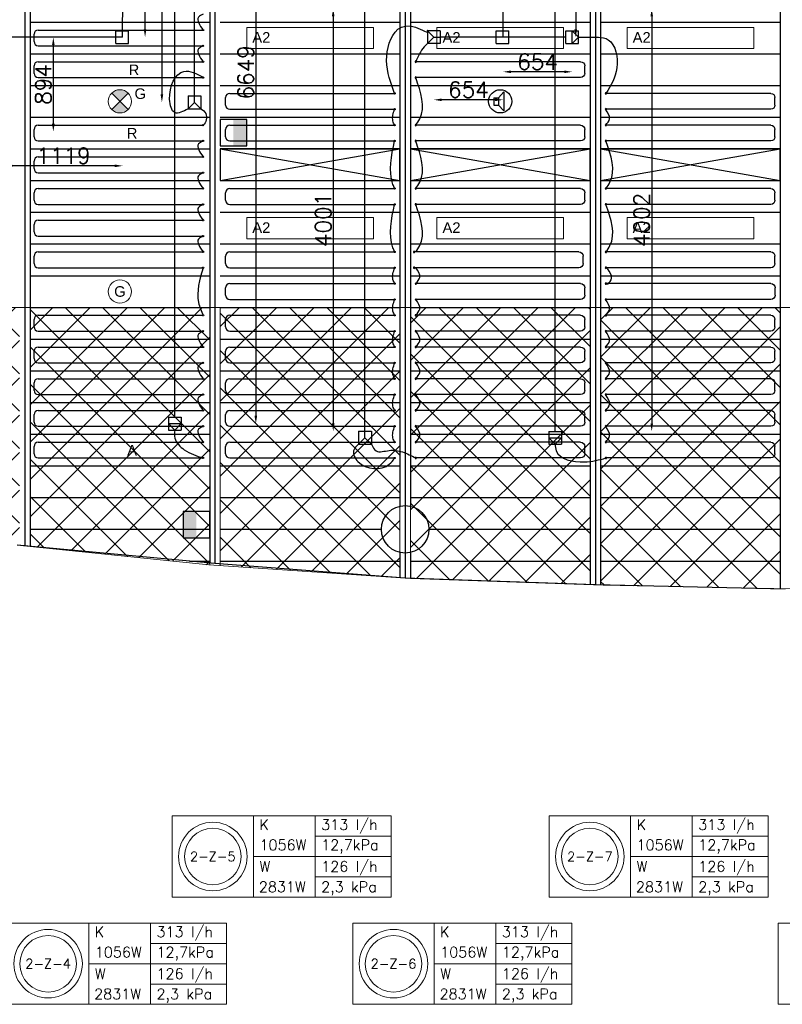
# Model space of a CAD drawing. Extents: x 7383 to 741080, y -570072 to -203000.
# Tile 7 of 43: x 466789 to 474007, y -323948 to -314630. Entities that reach past the tile are written whole.
import ezdxf
from ezdxf.enums import TextEntityAlignment as Align

# ---------------------------------------------------------------- set-up
doc = ezdxf.new("R2010")
doc.units = 0
doc.header["$LTSCALE"] = 25
doc.layers.get('0').update_dxf_attribs({"linetype": 'CONTINUOUS'})
doc.layers.get('DEFPOINTS').update_dxf_attribs({"linetype": 'CONTINUOUS'})
for name, color, linetype in [('000Vermogens2', 7, 'CONTINUOUS'), ('0010CL', 2, 'CONTINUOUS'), ('BL$4----', 7, 'CONTINUOUS'), ('KP-bandraster', 5, 'CONTINUOUS'), ('KP-koppelingen', 6, 'CONTINUOUS'), ('KP-leidingen(aanvoer)', 5, 'CONTINUOUS'), ('KP-leidingen(retour)', 1, 'CONTINUOUS'), ('KP-Lucht aanvoer', 6, 'CONTINUOUS'), ('KP-maatvoering', 7, 'CONTINUOUS'), ('KP-Melders', 3, 'CONTINUOUS'), ('KP-onderlegger oeding', 8, 'CONTINUOUS'), ('KP-Oppervlak', 3, 'CONTINUOUS'), ('KP-panelen', 1, 'CONTINUOUS'), ('KP-registers', 4, 'CONTINUOUS'), ('KP-slangen', 7, 'CONTINUOUS'), ('KP-tekst', 7, 'CONTINUOUS'), ('Thermostaat', 160, 'CONTINUOUS')]:
    doc.layers.add(name, color=color, linetype=linetype)
doc.layers.add('KP-Aluminium', color=8, linetype='CONTINUOUS', lineweight=18)
doc.layers.add('KP-Verlichting', color=2, linetype='CONTINUOUS', lineweight=18)
doc.styles.add('arial', font='ARIAL.TTF')
doc.styles.add('BURO-018', font='ISO96.shx', dxfattribs={"height": 90})
doc.styles.add('VERWOL-1', font='ROMANS.SHX')
doc.dimstyles.new('MARTIN', dxfattribs={"dimscale": 0, "dimtxt": 50, "dimasz": 75, "dimexe": 4, "dimexo": 4, "dimgap": 20, "dimtad": 1, "dimdec": 0, "dimrnd": 0.01, "dimzin": 1, "dimdsep": 46, "dimtxsty": 'VERWOL-1', "dimcen": -25, "dimdle": 1, "dimclrd": 7, "dimclre": 2, "dimclrt": 7, "dimadec": 0, "dimazin": 0, "dimtfac": 1, "dimtdec": 0, "dimtix": 1, "dimtofl": 0, "dimtmove": 0, "dimatfit": 3, "dimldrblk": 'OBLIQUE', "dimfxl": 0, "dimtvp": 33.333333, "dimtolj": 1, "dimtzin": 1, "dimarcsym": 0})

# ---------------------------------------------------------------- blocks, each defined once
blk = doc.blocks.new('SW30485012')
at = {"color": 0, "linetype": 'Continuous'}
for p, q in [((-2.5, 2.5), (-2.5, -2.5)), ((2.5, 2.5), (-2.5, 2.5)), ((2.5, -2.5), (2.5, 2.5)), ((-2.5, -2.5), (2.5, -2.5))]:
    blk.add_line(p, q, dxfattribs=at)
blk.add_solid([(-2.5, 0), (2.5, 0), (-2.5, -2.5), (2.5, -2.5)], dxfattribs=at)
at = {"color": 0, "linetype": 'Continuous', "style": 'BURO-018', "flags": 1}
blk.add_attdef('W_ID', (0, 0), '', height=1.8, dxfattribs=at)
blk = doc.blocks.new('Leidingwerkzuid')
at = {"layer": 'Thermostaat', "xscale": 50, "yscale": 50, "zscale": 50}
for p, rotation in [((12775, -3146.9), 90), ((12425, -6856.5), 270)]:
    blk.add_blockref('SW30485012', p, dxfattribs=dict(at, rotation=rotation))
blk = doc.blocks.new('A$C24911335')
at = {"layer": 'BL$4----'}
blk.add_blockref('Leidingwerkzuid', (0, 0), dxfattribs=at)
blk = doc.blocks.new('Register A')
at = {"layer": 'KP-registers', "linetype": 'Continuous'}
for p, q in [((90, 225), (1644, 225)), ((50, 115), (50, 185)), ((90, 75), (1644, 75))]:
    blk.add_line(p, q, dxfattribs=at)
for centre in [(1650, 225), (1650, 75)]:
    blk.add_circle(centre, 6, dxfattribs=at)
for centre, start, end in [((90, 185), 90, 180), ((90, 115), 180, 270)]:
    blk.add_arc(centre, 40, start, end, dxfattribs=at)
blk = doc.blocks.new('*D1949')
at = {"layer": 'DEFPOINTS', "color": 0, "linetype": 'Continuous', "transparency": 16777216}
for p in [(466644.4, -314795.7), (467107.6, -314795.7), (466644.4, -315690.1)]:
    blk.add_point(p, dxfattribs=at)
at = {"layer": 'KP-maatvoering', "color": 7, "linetype": 'Continuous', "lineweight": -2, "transparency": 16777216}
blk.add_line((467107.6, -315615.1), (467107.6, -314870.7), dxfattribs=at)
at = {"layer": 'KP-maatvoering', "color": 7, "linetype": 'Continuous', "transparency": 16777216}
for points in [[(467095.1, -314870.7), (467120.1, -314870.7), (467107.6, -314795.7)], [(467095.1, -315615.1), (467120.1, -315615.1), (467107.6, -315690.1)]]:
    blk.add_solid(points, dxfattribs=at)
at = {"layer": 'KP-maatvoering', "color": 7, "linetype": 'Continuous', "transparency": 16777216, "insert": (467012.6, -315242.9), "char_height": 150, "attachment_point": 5, "rotation": 90, "style": 'VERWOL-1'}
blk.add_mtext('\\A1;894', dxfattribs=at)
blk = doc.blocks.new('_OBLIQUE')
at = {"color": 0, "linetype": 'ByBlock'}
blk.add_line((-0.5, -0.5), (0.5, 0.5), dxfattribs=at)
blk = doc.blocks.new('*D1950')
at = {"layer": 'DEFPOINTS', "color": 0, "linetype": 'Continuous', "transparency": 16777216}
for p in [(466644.4, -314795.7), (467763.8, -314795.8), (466644.4, -316012.8)]:
    blk.add_point(p, dxfattribs=at)
at = {"layer": 'KP-maatvoering', "color": 7, "linetype": 'Continuous', "lineweight": -2, "transparency": 16777216}
blk.add_line((467688.8, -316012.8), (466719.4, -316012.8), dxfattribs=at)
at = {"layer": 'KP-maatvoering', "color": 7, "linetype": 'Continuous', "transparency": 16777216}
for points in [[(466719.4, -316000.3), (466719.4, -316025.3), (466644.4, -316012.8)], [(467688.8, -316000.3), (467688.8, -316025.3), (467763.8, -316012.8)]]:
    blk.add_solid(points, dxfattribs=at)
at = {"layer": 'KP-maatvoering', "color": 7, "linetype": 'Continuous', "transparency": 16777216, "insert": (467204.1, -315917.8), "char_height": 150, "attachment_point": 5, "style": 'VERWOL-1'}
blk.add_mtext('\\A1;1119', dxfattribs=at)
blk = doc.blocks.new('*D1951')
at = {"layer": 'DEFPOINTS', "color": 0, "linetype": 'Continuous', "transparency": 16777216}
for p in [(467764, -313224.4), (467976.1, -313224.4), (467763.8, -314795.8)]:
    blk.add_point(p, dxfattribs=at)
at = {"layer": 'KP-maatvoering', "color": 7, "linetype": 'Continuous', "lineweight": -2, "transparency": 16777216}
blk.add_line((467976.1, -314720.8), (467976.1, -313299.4), dxfattribs=at)
at = {"layer": 'KP-maatvoering', "color": 7, "linetype": 'Continuous', "transparency": 16777216}
for points in [[(467963.6, -313299.4), (467988.6, -313299.4), (467976.1, -313224.4)], [(467963.6, -314720.8), (467988.6, -314720.8), (467976.1, -314795.8)]]:
    blk.add_solid(points, dxfattribs=at)
at = {"layer": 'KP-maatvoering', "color": 7, "linetype": 'Continuous', "transparency": 16777216, "insert": (467881.1, -314010.1), "char_height": 150, "attachment_point": 5, "rotation": 90, "style": 'VERWOL-1'}
blk.add_mtext('\\A1;1571', dxfattribs=at)
blk = doc.blocks.new('*D1956')
at = {"layer": 'DEFPOINTS', "color": 0, "linetype": 'Continuous', "transparency": 16777216}
for p in [(468257.2, -311803.9), (468196.4, -318452.6), (469024.2, -318452.6)]:
    blk.add_point(p, dxfattribs=at)
at = {"layer": 'KP-maatvoering', "color": 7, "linetype": 'Continuous', "lineweight": -2, "transparency": 16777216}
blk.add_line((469024.2, -311878.9), (469024.2, -318377.6), dxfattribs=at)
at = {"layer": 'KP-maatvoering', "color": 7, "linetype": 'Continuous', "transparency": 16777216}
for points in [[(469011.7, -311878.9), (469036.7, -311878.9), (469024.2, -311803.9)], [(469011.7, -318377.6), (469036.7, -318377.6), (469024.2, -318452.6)]]:
    blk.add_solid(points, dxfattribs=at)
at = {"layer": 'KP-maatvoering', "color": 7, "linetype": 'Continuous', "transparency": 16777216, "insert": (468929.2, -315128.3), "char_height": 150, "attachment_point": 5, "rotation": 90, "style": 'VERWOL-1'}
blk.add_mtext('\\A1;6649', dxfattribs=at)
blk = doc.blocks.new('*D1960')
at = {"layer": 'DEFPOINTS', "color": 0, "linetype": 'Continuous', "transparency": 16777216}
for p in [(468135.1, -310292.2), (468135.1, -315412.6), (468444.4, -315412.6)]:
    blk.add_point(p, dxfattribs=at)
at = {"layer": 'KP-maatvoering', "color": 7, "linetype": 'Continuous', "lineweight": -2, "transparency": 16777216}
blk.add_line((468135.1, -310367.2), (468135.1, -315337.6), dxfattribs=at)
at = {"layer": 'KP-maatvoering', "color": 7, "linetype": 'Continuous', "transparency": 16777216}
for points in [[(468122.6, -310367.2), (468147.6, -310367.2), (468135.1, -310292.2)], [(468122.6, -315337.6), (468147.6, -315337.6), (468135.1, -315412.6)]]:
    blk.add_solid(points, dxfattribs=at)
at = {"layer": 'KP-maatvoering', "color": 7, "linetype": 'Continuous', "transparency": 16777216, "insert": (468040.1, -312852.4), "char_height": 150, "attachment_point": 5, "rotation": 90, "style": 'VERWOL-1'}
blk.add_mtext('\\A1;5120', dxfattribs=at)
blk = doc.blocks.new('*D1964')
at = {"layer": 'DEFPOINTS', "color": 0, "linetype": 'Continuous', "transparency": 16777216}
for p in [(471857.2, -314524.1), (471857.2, -318526.4), (472771.3, -318526.4)]:
    blk.add_point(p, dxfattribs=at)
at = {"layer": 'KP-maatvoering', "color": 7, "linetype": 'Continuous', "lineweight": -2, "transparency": 16777216}
blk.add_line((472771.3, -314599.1), (472771.3, -318451.4), dxfattribs=at)
at = {"layer": 'KP-maatvoering', "color": 7, "linetype": 'Continuous', "transparency": 16777216}
for points in [[(472758.8, -314599.1), (472783.8, -314599.1), (472771.3, -314524.1)], [(472758.8, -318451.4), (472783.8, -318451.4), (472771.3, -318526.4)]]:
    blk.add_solid(points, dxfattribs=at)
at = {"layer": 'KP-maatvoering', "color": 7, "linetype": 'Continuous', "transparency": 16777216, "insert": (472676.3, -316525.2), "char_height": 150, "attachment_point": 5, "rotation": 90, "style": 'VERWOL-1'}
blk.add_mtext('\\A1;4002', dxfattribs=at)
blk = doc.blocks.new('*D1965')
at = {"layer": 'DEFPOINTS', "color": 0, "linetype": 'Continuous', "transparency": 16777216}
for p in [(470057.2, -314523.9), (469756.6, -318524.9), (470057.2, -318524.9)]:
    blk.add_point(p, dxfattribs=at)
at = {"layer": 'KP-maatvoering', "color": 7, "linetype": 'Continuous', "lineweight": -2, "transparency": 16777216}
blk.add_line((469756.6, -314598.9), (469756.6, -318449.9), dxfattribs=at)
at = {"layer": 'KP-maatvoering', "color": 7, "linetype": 'Continuous', "transparency": 16777216}
for points in [[(469744.1, -314598.9), (469769.1, -314598.9), (469756.6, -314523.9)], [(469744.1, -318449.9), (469769.1, -318449.9), (469756.6, -318524.9)]]:
    blk.add_solid(points, dxfattribs=at)
at = {"layer": 'KP-maatvoering', "color": 7, "linetype": 'Continuous', "transparency": 16777216, "insert": (469661.6, -316524.4), "char_height": 150, "attachment_point": 5, "rotation": 90, "style": 'VERWOL-1'}
blk.add_mtext('\\A1;4001', dxfattribs=at)
blk = doc.blocks.new('*D1966')
at = {"layer": 'DEFPOINTS', "color": 0, "linetype": 'Continuous', "transparency": 16777216}
for p in [(471364, -313224.4), (471363.8, -314795.8), (472051.9, -314795.8)]:
    blk.add_point(p, dxfattribs=at)
at = {"layer": 'KP-maatvoering', "color": 7, "linetype": 'Continuous', "lineweight": -2, "transparency": 16777216}
blk.add_line((472051.9, -313299.4), (472051.9, -314720.8), dxfattribs=at)
at = {"layer": 'KP-maatvoering', "color": 7, "linetype": 'Continuous', "transparency": 16777216}
for points in [[(472039.4, -313299.4), (472064.4, -313299.4), (472051.9, -313224.4)], [(472039.4, -314720.8), (472064.4, -314720.8), (472051.9, -314795.8)]]:
    blk.add_solid(points, dxfattribs=at)
at = {"layer": 'KP-maatvoering', "color": 7, "linetype": 'Continuous', "transparency": 16777216, "insert": (471956.9, -314010.1), "char_height": 150, "attachment_point": 5, "rotation": 90, "style": 'VERWOL-1'}
blk.add_mtext('\\A1;1571', dxfattribs=at)
blk = doc.blocks.new('*D1967')
at = {"layer": 'DEFPOINTS', "color": 0, "linetype": 'Continuous', "transparency": 16777216}
for p in [(471363.8, -314795.8), (472018.2, -314795.9), (471363.8, -315123.1)]:
    blk.add_point(p, dxfattribs=at)
at = {"layer": 'KP-maatvoering', "color": 7, "linetype": 'Continuous', "lineweight": -2, "transparency": 16777216}
blk.add_line((471943.2, -315123.1), (471438.8, -315123.1), dxfattribs=at)
at = {"layer": 'KP-maatvoering', "color": 7, "linetype": 'Continuous', "transparency": 16777216}
for points in [[(471438.8, -315110.6), (471438.8, -315135.6), (471363.8, -315123.1)], [(471943.2, -315110.6), (471943.2, -315135.6), (472018.2, -315123.1)]]:
    blk.add_solid(points, dxfattribs=at)
at = {"layer": 'KP-maatvoering', "color": 7, "linetype": 'Continuous', "transparency": 16777216, "insert": (471691, -315028.1), "char_height": 150, "attachment_point": 5, "style": 'VERWOL-1'}
blk.add_mtext('\\A1;654', dxfattribs=at)
blk = doc.blocks.new('*D1968')
at = {"layer": 'DEFPOINTS', "color": 0, "linetype": 'Continuous', "transparency": 16777216}
for p in [(470709.3, -314795.6), (471363.8, -314795.8), (470709.3, -315388.1)]:
    blk.add_point(p, dxfattribs=at)
at = {"layer": 'KP-maatvoering', "color": 7, "linetype": 'Continuous', "lineweight": -2, "transparency": 16777216}
blk.add_line((471288.8, -315388.1), (470784.3, -315388.1), dxfattribs=at)
at = {"layer": 'KP-maatvoering', "color": 7, "linetype": 'Continuous', "transparency": 16777216}
for points in [[(470784.3, -315375.6), (470784.3, -315400.6), (470709.3, -315388.1)], [(471288.8, -315375.6), (471288.8, -315400.6), (471363.8, -315388.1)]]:
    blk.add_solid(points, dxfattribs=at)
at = {"layer": 'KP-maatvoering', "color": 7, "linetype": 'Continuous', "transparency": 16777216, "insert": (471036.5, -315293.1), "char_height": 150, "attachment_point": 5, "style": 'VERWOL-1'}
blk.add_mtext('\\A1;654', dxfattribs=at)

msp = doc.modelspace()

# ---------------------------------------------------------------- hatches: boundary and pattern name
at = {"layer": 'KP-Aluminium', "linetype": 'Continuous'}
h = msp.add_hatch(dxfattribs=at)
h.set_pattern_fill('ANSI37', color=256, scale=2000)
h.set_pattern_definition([(45, (252907.47, -39046.92), (-176.7767, 176.7767), []), (135, (252907.47, -39046.92), (-176.7767, -176.7767), [])])
h.paths.add_polyline_path([(470387.8, -317352.6), (468687.8, -317352.6), (468687.8, -319797.4), (470387.8, -319910.9)])
h.paths.add_polyline_path([(472187.8, -317352.6), (470487.8, -317352.6), (470487.8, -319917.5), (472187.8, -319977.4)])
h.paths.add_polyline_path([(473987.8, -317352.6), (472287.8, -317352.6), (472287.8, -319980.9), (472311.7, -319981.7), (473987.8, -320014.7)])
h.paths.add_polyline_path([(475787.8, -317352.6), (474087.8, -317352.6), (474087.8, -320016.7), (475787.8, -319968.4)])
h.paths.add_polyline_path([(475887.9, -319965.5), (477587.9, -319917.2), (477587.9, -317352.6), (475887.9, -317352.6)])
h.paths.add_polyline_path([(477687.9, -319911.5), (479387.9, -319765.5), (479387.9, -317352.6), (477687.9, -317352.6)])
h.paths.add_polyline_path([(481187.9, -317352.6), (479487.9, -317352.6), (479487.9, -319756.9), (481187.9, -319610.9)])
h.paths.add_polyline_path([(482987.9, -317352.6), (481287.9, -317352.6), (481287.9, -319602.3), (482987.9, -319359.3)])
h.paths.add_polyline_path([(484788, -317352.6), (483088, -317352.6), (483088, -319345), (484787.6, -319102.1), (484788, -319102)])
h.paths.add_polyline_path([(486558.2, -318760.2), (486588, -318754), (486588, -317352.6), (484888, -317352.6), (484888, -319082.7)])
h.paths.add_polyline_path([(486688, -317352.6), (486688, -318733.1), (488388, -318377.6), (488388, -317352.6)])
h.paths.add_polyline_path([(490188, -317920.8), (490188, -317352.6), (488488, -317352.6), (488488, -318354.4)])
h.paths.add_polyline_path([(491988.1, -317424), (491988.1, -317352.6), (490288.1, -317352.6), (490288.1, -317894.2)])
h.paths.add_polyline_path([(468587.7, -317352.6), (466887.7, -317352.6), (466887.7, -319613.8), (468578.2, -319790), (468587.7, -319790.7)])
h.paths.add_polyline_path([(466787.7, -317352.6), (465087.7, -317352.6), (465087.7, -319371.1), (466766.6, -319601.1), (466787.7, -319603.3)])
h.paths.add_polyline_path([(464987.7, -317352.6), (463287.7, -317352.6), (463287.7, -319102.1), (464987.6, -319357.4), (464987.7, -319357.4)])
h.paths.add_polyline_path([(461487.7, -317352.6), (461487.7, -318759.4), (463187.7, -319083), (463187.7, -317352.6)])
h.paths.add_polyline_path([(461387.6, -317352.6), (459687.6, -317352.6), (459687.6, -318386), (460081.9, -318485.2), (461362, -318735.5), (461387.6, -318740.3)])
h.paths.add_polyline_path([(459587.6, -317352.6), (457887.6, -317352.6), (457887.6, -317932.4), (457915.8, -317940.4), (459587.6, -318360.9)])
h.paths.add_polyline_path([(455829.1, -317352.6), (457787.6, -317904.3), (457787.6, -317352.6)])
at = {"layer": 'KP-Verlichting', "linetype": 'Continuous'}
h = msp.add_hatch(color=256, dxfattribs=at)
h.paths.add_polyline_path([(467659.9, -315324.9), (467737.6, -315402.6), (467815.4, -315324.9, 0.414214)])
h.paths.add_polyline_path([(467659.9, -315480.4, 0.414214), (467815.4, -315480.4), (467737.6, -315402.6)])

# ---------------------------------------------------------------- linework, layer by layer
at = {"layer": '000Vermogens2', "linetype": 'Continuous', "lineweight": 0}
for p, q in [((468232.9, -322165.3), (468232.9, -322933.1)), ((468232.9, -322165.3), (470305.8, -322165.3)), ((469000.8, -322165.3), (469000.8, -322933.1)), ((469586, -322549.2), (469586, -322165.3)), ((470305.8, -322165.3), (470305.8, -322933.1)), ((471801.9, -322165.3), (471801.9, -322933.1)), ((471801.9, -322165.3), (473874.8, -322165.3)), ((472569.8, -322165.3), (472569.8, -322933.1)), ((473155, -322549.2), (473155, -322165.3)), ((473874.8, -322165.3), (473874.8, -322933.1)), ((469586, -322357.3), (470305.8, -322357.3)), ((473155, -322357.3), (473874.8, -322357.3)), ((469000.8, -322549.2), (470305.8, -322549.2)), ((469586, -322549.2), (469586, -322933.1)), ((472569.8, -322549.2), (473874.8, -322549.2)), ((473155, -322549.2), (473155, -322933.1)), ((469586, -322741.2), (470305.8, -322741.2)), ((473155, -322741.2), (473874.8, -322741.2)), ((468232.9, -322933.1), (470305.8, -322933.1)), ((471801.9, -322933.1), (473874.8, -322933.1)), ((466674.2, -323179.8), (468747.1, -323179.8)), ((467442.1, -323179.8), (467442.1, -323947.7)), ((468027.3, -323563.7), (468027.3, -323179.8)), ((468747.1, -323179.8), (468747.1, -323947.7)), ((469943.4, -323179.8), (469943.4, -323947.7)), ((469943.4, -323179.8), (472016.3, -323179.8)), ((470711.3, -323179.8), (470711.3, -323947.7)), ((471296.5, -323563.7), (471296.5, -323179.8)), ((472016.3, -323179.8), (472016.3, -323947.7)), ((473967.1, -323179.8), (473967.1, -323947.7)), ((473967.1, -323179.8), (476040, -323179.8)), ((468027.3, -323371.8), (468747.1, -323371.8)), ((471296.5, -323371.8), (472016.3, -323371.8)), ((467442.1, -323563.7), (468747.1, -323563.7)), ((468027.3, -323563.7), (468027.3, -323947.7)), ((470711.3, -323563.7), (472016.3, -323563.7)), ((471296.5, -323563.7), (471296.5, -323947.7)), ((468027.3, -323755.7), (468747.1, -323755.7)), ((471296.5, -323755.7), (472016.3, -323755.7)), ((466674.2, -323947.7), (468747.1, -323947.7)), ((469943.4, -323947.7), (472016.3, -323947.7)), ((473967.1, -323947.7), (476040, -323947.7))]:
    msp.add_line(p, q, dxfattribs=at)
for centre, radius in [((468616.8, -322549.2), 324.2), ((468616.8, -322549.2), 267.6), ((472185.8, -322549.2), 324.2), ((472185.8, -322549.2), 267.6), ((467058.1, -323563.7), 324.2), ((467058.1, -323563.7), 267.6), ((470327.3, -323563.7), 324.2), ((470327.3, -323563.7), 267.6)]:
    msp.add_circle(centre, radius, dxfattribs=at)
at = {"layer": '0010CL', "linetype": 'Continuous'}
for p, q in [((466837.6, -307302.6), (466837.6, -319609.2)), ((468637.6, -307302.6), (468637.6, -319775)), ((470437.6, -307302.7), (470437.6, -319915.8)), ((472237.6, -307302.7), (472237.6, -319979.1))]:
    msp.add_line(p, q, dxfattribs=at)
at = {"layer": 'KP-Aluminium', "linetype": 'Continuous'}
for p, q in [((456037.6, -317352.6), (492246.3, -317352.6)), ((466887.7, -317352.6), (466887.7, -319613.8)), ((468587.7, -317352.6), (468587.7, -319790.7)), ((468687.8, -317352.6), (468687.8, -319797.4)), ((470387.8, -317352.6), (470387.8, -319910.9)), ((470487.8, -317352.6), (470487.8, -319917.5)), ((472187.8, -317352.6), (472187.8, -319977.4)), ((472287.8, -317352.6), (472287.8, -319980.9)), ((473987.8, -317352.6), (473987.8, -320014.7)), ((468578.2, -319790), (466766.6, -319601.1)), ((470487.6, -319917.5), (468578.2, -319790)), ((472311.7, -319981.7), (470487.6, -319917.5)), ((474087.6, -320016.7), (472311.7, -319981.7))]:
    msp.add_line(p, q, dxfattribs=at)
at = {"layer": 'KP-bandraster', "linetype": 'Continuous'}
for p, q in [((468587.6, -307302.7), (468587.6, -319770.4)), ((472187.6, -307302.7), (472187.6, -319977.3)), ((472287.6, -307302.7), (472287.6, -319980.2)), ((473987.6, -307302.6), (473987.6, -320016.8)), ((466887.6, -307752.6), (466887.6, -319612.4)), ((470387.6, -312772), (470387.6, -319233.3)), ((470487.6, -312772), (470487.6, -319233.3)), ((470387.6, -319672), (470387.6, -319911.9)), ((470487.6, -319672), (470487.6, -319917.5))]:
    msp.add_line(p, q, dxfattribs=at)
msp.add_circle((470437.6, -319452.6), 225, dxfattribs=at)
at = {"layer": 'KP-koppelingen', "linetype": 'Continuous'}
for p, q in [((467697.8, -314856.6), (467697.8, -314735)), ((467697.8, -314735), (467819.5, -314735)), ((467819.5, -314856.6), (467819.5, -314735)), ((470648.6, -314734.7), (470648.4, -314856.3)), ((470770.2, -314734.9), (470648.6, -314734.7)), ((470709.3, -314795.6), (470648.6, -314734.7)), ((470770.2, -314734.9), (470770, -314856.5)), ((471297.8, -314856.6), (471297.8, -314735)), ((471297.8, -314735), (471419.5, -314735)), ((471419.5, -314856.6), (471419.5, -314735)), ((471957.4, -314856.7), (471957.4, -314735)), ((471957.4, -314735), (472079.1, -314735.1)), ((472018.2, -314856.7), (472018.3, -314735.1)), ((472018.3, -314735.1), (472079, -314795.9)), ((472079, -314856.7), (472079.1, -314735.1)), ((470648.4, -314856.3), (470709.3, -314795.6)), ((470709.3, -314795.6), (470770.1, -314795.7)), ((472079, -314795.9), (472018.2, -314856.7)), ((467697.8, -314856.6), (467819.5, -314856.6)), ((470770, -314856.5), (470648.4, -314856.3)), ((471297.8, -314856.6), (471419.5, -314856.6)), ((471957.4, -314856.7), (472079, -314856.7)), ((468383.6, -315351.7), (468383.5, -315473.3)), ((468383.6, -315351.7), (468505.2, -315351.8)), ((468444.4, -315412.6), (468444.4, -315351.8)), ((468505.2, -315351.8), (468505.1, -315473.4)), ((468444.4, -315412.6), (468383.5, -315473.3)), ((468383.5, -315473.3), (468505.1, -315473.4)), ((468505.1, -315473.4), (468444.4, -315412.6)), ((468196.4, -318391.8), (468318, -318391.9)), ((468196.4, -318391.8), (468196.4, -318513.4)), ((468196.4, -318452.6), (468318, -318452.7)), ((468257.2, -318513.5), (468196.4, -318452.6)), ((468318, -318452.7), (468257.2, -318513.5)), ((468318, -318391.9), (468318, -318513.5)), ((468196.4, -318513.4), (468318, -318513.5)), ((469996.4, -318524.9), (469996.3, -318646.5)), ((469996.4, -318524.9), (470118, -318525)), ((470057.2, -318585.8), (470057.2, -318524.9)), ((470118, -318525), (470117.9, -318646.6)), ((471796.4, -318526.4), (471918, -318526.4)), ((471796.4, -318526.4), (471796.4, -318648)), ((471918, -318526.4), (471918, -318648.1)), ((470057.2, -318585.8), (469996.3, -318646.5)), ((469996.3, -318646.5), (470117.9, -318646.6)), ((470117.9, -318646.6), (470057.2, -318585.8)), ((471796.4, -318587.2), (471918, -318587.3)), ((471857.2, -318648.1), (471796.4, -318587.2)), ((471796.4, -318648), (471918, -318648.1)), ((471918, -318587.3), (471857.2, -318648.1))]:
    msp.add_line(p, q, dxfattribs=at)
at = {"layer": 'KP-leidingen(aanvoer)', "linetype": 'Continuous'}
for p, q in [((468257.2, -318391.8), (468257.2, -310020.4)), ((470057.2, -318524.9), (470057.2, -314523.9)), ((471857.2, -318526.4), (471857.2, -314524.1))]:
    msp.add_line(p, q, dxfattribs=at)
at = {"layer": 'KP-leidingen(retour)', "linetype": 'Continuous'}
for p, q in [((468444.4, -315351.8), (468444.4, -308214.3)), ((467763.8, -314795.8), (467764, -313224.4)), ((471363.8, -314795.8), (471364, -313224.4)), ((467763.8, -314795.8), (466644.4, -314795.7)), ((471363.8, -314795.8), (470770.1, -314795.7)), ((471957.4, -314795.8), (471363.8, -314795.8))]:
    msp.add_line(p, q, dxfattribs=at)
at = {"layer": 'KP-Lucht aanvoer', "linetype": 'Continuous'}
for p, q in [((470387.6, -315852.6), (468687.6, -315852.6)), ((468687.6, -315852.6), (470387.6, -316152.6)), ((468687.6, -316152.6), (470387.6, -315852.6)), ((468687.7, -315852.6), (468687.7, -316152.6)), ((470387.6, -316152.6), (470387.6, -315852.6)), ((472187.6, -315852.6), (470487.6, -315852.6)), ((470487.6, -315852.6), (472187.6, -316152.6)), ((470487.6, -316152.6), (472187.6, -315852.6)), ((470487.7, -315852.6), (470487.7, -316152.6)), ((472187.6, -316152.6), (472187.6, -315852.6)), ((473987.6, -315852.6), (472287.6, -315852.6)), ((472287.6, -315852.6), (473987.6, -316152.6)), ((472287.6, -316152.6), (473987.6, -315852.6)), ((472287.7, -315852.6), (472287.7, -316152.6)), ((473987.6, -316152.6), (473987.6, -315852.6)), ((468687.7, -316152.6), (470387.6, -316152.6)), ((470487.7, -316152.6), (472187.6, -316152.6)), ((472287.7, -316152.6), (473987.6, -316152.6))]:
    msp.add_line(p, q, dxfattribs=at)
at = {"layer": 'KP-Melders', "linetype": 'Continuous'}
for p, q in [((471277.8, -315368.2), (471320.8, -315368.2)), ((471277.8, -315368.2), (471277.8, -315438.2)), ((471320.8, -315368.2), (471372.8, -315312.9)), ((471320.8, -315368.2), (471320.8, -315438.2)), ((471372.8, -315312.9), (471372.8, -315493.6)), ((471277.8, -315438.2), (471320.8, -315438.2)), ((471277.8, -315438.2), (471320.8, -315438.2)), ((471320.8, -315438.2), (471372.8, -315493.6))]:
    msp.add_line(p, q, dxfattribs=at)
msp.add_circle((471337.6, -315402.6), 110, dxfattribs=at)
at = {"layer": 'KP-Oppervlak', "linetype": 'Continuous'}
for p, q in [((468637.6, -319775), (466766.6, -319601.1)), ((470437.6, -319915.8), (468637.6, -319775)), ((472237.6, -319979.1), (470437.6, -319915.8)), ((474035.2, -320017.8), (472237.6, -319979.1))]:
    msp.add_line(p, q, dxfattribs=at)
at = {"layer": 'KP-panelen', "linetype": 'Continuous'}
for p, q in [((466887.6, -314652.6), (468587.6, -314652.6)), ((468687.6, -314652.6), (470387.6, -314652.6)), ((470487.6, -314652.6), (472187.6, -314652.6)), ((472287.6, -314652.6), (473987.6, -314652.6)), ((466887.6, -314952.6), (468587.6, -314952.6)), ((468687.6, -314952.6), (470387.6, -314952.6)), ((470487.6, -314952.6), (472187.6, -314952.6)), ((472287.6, -314952.6), (473987.6, -314952.6)), ((466887.6, -315252.6), (468587.6, -315252.6)), ((468687.6, -315252.6), (470387.6, -315252.6)), ((470487.6, -315252.6), (472187.6, -315252.6)), ((472287.6, -315252.6), (473987.6, -315252.6)), ((466887.6, -315552.6), (468587.6, -315552.6)), ((468687.6, -315552.6), (470387.6, -315552.6)), ((470487.6, -315552.6), (472187.6, -315552.6)), ((472287.6, -315552.6), (473987.6, -315552.6)), ((466887.6, -315852.6), (468587.6, -315852.6)), ((468687.6, -315852.6), (470387.6, -315852.6)), ((468687.6, -315852.6), (470387.6, -315852.6)), ((470487.6, -315852.6), (472187.6, -315852.6)), ((470487.6, -315852.6), (472187.6, -315852.6)), ((472287.6, -315852.6), (473987.6, -315852.6)), ((472287.6, -315852.6), (473987.6, -315852.6)), ((466887.6, -316152.6), (468587.6, -316152.6)), ((468687.6, -316152.6), (470387.6, -316152.6)), ((468687.6, -316152.6), (470387.6, -316152.6)), ((470487.6, -316152.6), (472187.6, -316152.6)), ((470487.6, -316152.6), (472187.6, -316152.6)), ((472287.6, -316152.6), (473987.6, -316152.6)), ((472287.6, -316152.6), (473987.6, -316152.6)), ((466887.6, -316452.6), (468587.6, -316452.6)), ((468687.6, -316452.6), (470387.6, -316452.6)), ((470487.6, -316452.6), (472187.6, -316452.6)), ((472287.6, -316452.6), (473987.6, -316452.6)), ((466887.6, -316752.6), (468587.6, -316752.6)), ((468687.6, -316752.6), (470387.6, -316752.6)), ((470487.6, -316752.6), (472187.6, -316752.6)), ((472287.6, -316752.6), (473987.6, -316752.6)), ((466887.6, -317052.6), (468587.6, -317052.6)), ((468687.6, -317052.6), (470387.6, -317052.6)), ((470487.6, -317052.6), (472187.6, -317052.6)), ((472287.6, -317052.6), (473987.6, -317052.6)), ((466887.6, -317352.6), (468587.6, -317352.6)), ((468687.6, -317352.6), (470387.6, -317352.6)), ((470487.6, -317352.6), (472187.6, -317352.6)), ((472287.6, -317352.6), (473987.6, -317352.6)), ((466887.6, -317652.6), (468587.6, -317652.6)), ((468687.6, -317652.6), (470387.6, -317652.6)), ((470487.6, -317652.6), (472187.6, -317652.6)), ((472287.6, -317652.6), (473987.6, -317652.6)), ((466887.6, -317952.6), (468587.6, -317952.6)), ((468687.6, -317952.6), (470387.6, -317952.6)), ((470487.6, -317952.6), (472187.6, -317952.6)), ((472287.6, -317952.6), (473987.6, -317952.6)), ((466887.6, -318252.6), (468587.6, -318252.6)), ((468687.6, -318252.6), (470387.6, -318252.6)), ((470487.6, -318252.6), (472187.6, -318252.6)), ((472287.6, -318252.6), (473987.6, -318252.6)), ((466887.6, -318552.6), (468587.6, -318552.6)), ((470487.6, -318552.6), (472187.6, -318552.6)), ((472287.6, -318552.6), (473987.6, -318552.6)), ((466887.6, -318852.6), (468587.6, -318852.6)), ((468687.6, -318852.6), (470387.6, -318852.6)), ((470487.6, -318852.6), (472187.6, -318852.6)), ((472287.6, -318852.6), (473987.6, -318852.6)), ((466887.6, -319152.6), (468587.6, -319152.6)), ((468687.6, -319152.6), (470387.6, -319152.6)), ((470487.6, -319152.6), (472187.6, -319152.6)), ((472287.6, -319152.6), (473987.6, -319152.6)), ((466887.6, -319452.6), (468587.6, -319452.6)), ((468687.6, -319452.6), (470212.6, -319452.6)), ((470662.6, -319452.6), (472187.6, -319452.6)), ((472287.6, -319452.6), (473987.6, -319452.6)), ((468396.7, -319752.6), (468587.6, -319752.6)), ((468687.6, -319752.6), (470387.6, -319752.6)), ((470487.6, -319752.6), (472187.6, -319752.6)), ((472287.6, -319752.6), (473987.6, -319752.6))]:
    msp.add_line(p, q, dxfattribs=at)
at = {"layer": 'KP-slangen', "linetype": 'Continuous'}
for points in [[(468525, -314577.6), (468481.8, -314606.2), (468525.1, -314727.6)], [(470337.6, -315327.6), (470287.2, -315177.4), (470287.2, -314851.3), (470535, -314701.5), (470648.6, -314734.7), (470646.9, -314731.5)], [(472079, -314795.9), (472161.9, -314795.3), (472359.3, -314819.8), (472441.4, -315086.9), (472338, -315327.6)], [(468525, -314877.6), (468481.8, -314906.2), (468525.1, -315027.6)], [(470648.4, -314856.3), (470616.3, -314888.3), (470538, -315027.6)], [(468383.5, -315473.3), (468258, -315509.7), (468208.2, -315382.8), (468342.7, -315119.1), (468531.2, -315177.6)], [(470538, -315627.6), (470576, -315568.3), (470538, -315177.6)], [(468505.1, -315473.4), (468550.4, -315518.8), (468525.2, -315627.6), (468524.9, -315627.8)], [(470337.6, -315627.6), (470321.9, -315588.4), (470337.6, -315477.6)], [(472334.5, -315627.6), (472372.5, -315568.3), (472334.5, -315477.6)], [(468525, -315777.6), (468481.8, -315806.2), (468525.1, -315927.6)], [(470337.8, -316227.6), (470322.1, -316188.4), (470337.6, -315777.6)], [(470538, -316227.6), (470576, -316168.3), (470538, -315777.6)], [(472338.1, -316227.7), (472376.1, -316168.4), (472338.1, -315777.7)], [(468525, -316077.6), (468481.8, -316106.2), (468525.1, -316227.6)], [(468525, -316377.6), (468481.8, -316406.2), (468525.1, -316527.6)], [(470337.8, -316827.6), (470322.1, -316788.4), (470337.6, -316377.6)], [(470538, -316827.6), (470576, -316768.3), (470538, -316377.6)], [(472338, -316827.6), (472376, -316768.3), (472338, -316377.6)], [(468525, -316677.6), (468481.8, -316706.2), (468525.1, -316827.6)], [(468525.2, -316977.6), (468481.9, -317306.2), (468525.2, -317427.6)], [(470337.8, -317127.6), (470322.1, -317088.4), (470337.8, -316977.6)], [(470538, -317127.6), (470576, -317068.3), (470538, -316977.6)], [(472353.3, -317135.5), (472391.2, -317076.2), (472353.3, -316985.5)], [(470337.8, -317427.6), (470322.1, -317388.4), (470337.8, -317277.6)], [(470538, -317427.6), (470576, -317368.3), (470538, -317277.6)], [(472334.7, -317427.6), (472372.7, -317368.3), (472334.7, -317277.6)], [(468525, -317577.6), (468481.8, -317606.2), (468525.1, -317727.6)], [(470337.8, -317727.6), (470322.1, -317688.4), (470337.8, -317577.6)], [(470538, -317727.6), (470576, -317668.3), (470538, -317577.6)], [(472334.7, -317727.6), (472372.7, -317668.3), (472334.7, -317577.6)], [(468525, -317877.6), (468481.8, -317906.2), (468525.1, -318027.6)], [(470337.8, -318027.6), (470322.1, -317988.4), (470337.8, -317877.6)], [(470538, -318027.6), (470576, -317968.3), (470538, -317877.6)], [(472334.5, -318027.6), (472372.5, -317968.3), (472334.5, -317877.6)], [(468525, -318177.6), (468481.8, -318206.2), (468525.1, -318327.6)], [(470337.8, -318327.6), (470322.1, -318288.4), (470337.8, -318177.6)], [(470538, -318327.6), (470576, -318268.3), (470538, -318177.6)], [(472334.7, -318327.6), (472372.7, -318268.3), (472334.7, -318177.6)], [(468525, -318477.6), (468481.8, -318506.2), (468525.1, -318627.6)], [(470337.8, -318627.6), (470322.1, -318588.4), (470337.8, -318477.6)], [(470538, -318627.6), (470576, -318568.3), (470538, -318477.6)], [(472334.5, -318627.6), (472372.5, -318568.3), (472334.5, -318477.6)], [(468257.2, -318513.5), (468258.4, -318589.5), (468347.2, -318700.3), (468525.2, -318777.6)], [(469996.3, -318646.5), (469949.9, -318708.9), (469991.2, -318811.7), (470287.8, -318837.4), (470337.8, -318777.6)], [(470117.9, -318646.6), (470162, -318709.8), (470286, -318706.2), (470411.8, -318720.8), (470538, -318777.6)], [(471857.2, -318648.1), (471867.7, -318708.5), (472132.9, -318815.4), (472338, -318777.6)]]:
    msp.add_spline(points, degree=3, dxfattribs=at)
at = {"layer": 'KP-Verlichting', "linetype": 'Continuous'}
for p, q in [((468937.6, -314702.6), (470137.6, -314702.6)), ((468937.6, -314702.6), (468937.6, -314902.6)), ((470137.6, -314702.6), (470137.6, -314902.6)), ((470737.6, -314702.6), (471937.6, -314702.6)), ((470737.6, -314702.6), (470737.6, -314902.6)), ((471937.6, -314702.6), (471937.6, -314902.6)), ((472537.6, -314702.6), (473737.6, -314702.6)), ((472537.6, -314702.6), (472537.6, -314902.6)), ((473737.6, -314702.6), (473737.6, -314902.6)), ((468937.6, -314902.6), (470137.6, -314902.6)), ((470737.6, -314902.6), (471937.6, -314902.6)), ((472537.6, -314902.6), (473737.6, -314902.6)), ((467815.4, -315480.4), (467659.9, -315324.9)), ((467659.9, -315480.4), (467815.4, -315324.9)), ((468937.6, -316502.6), (470137.6, -316502.6)), ((468937.6, -316502.6), (468937.6, -316702.6)), ((470137.6, -316502.6), (470137.6, -316702.6)), ((470737.6, -316502.6), (471937.6, -316502.6)), ((470737.6, -316502.6), (470737.6, -316702.6)), ((471937.6, -316502.6), (471937.6, -316702.6)), ((472537.6, -316502.6), (473737.6, -316502.6)), ((472537.6, -316502.6), (472537.6, -316702.6)), ((473737.6, -316502.6), (473737.6, -316702.6)), ((468937.6, -316702.6), (470137.6, -316702.6)), ((470737.6, -316702.6), (471937.6, -316702.6)), ((472537.6, -316702.6), (473737.6, -316702.6))]:
    msp.add_line(p, q, dxfattribs=at)
for centre in [(467737.6, -315402.6), (467737.6, -317202.6)]:
    msp.add_circle(centre, 110, dxfattribs=at)

# ---------------------------------------------------------------- block references
at = {"layer": 'KP-onderlegger oeding', "linetype": 'Continuous'}
msp.add_blockref('A$C24911335', (456037.6, -312552.6), dxfattribs=at)
at = {"layer": 'KP-registers', "linetype": 'Continuous'}
for p in [(466875.2, -314952.6), (466875.2, -315252.6), (468687.6, -315552.6), (466875.2, -315852.6), (468687.6, -315852.6), (466875.2, -316152.6), (466875.2, -316452.6), (468687.6, -316452.6), (466875.2, -316752.6), (466875.2, -317052.6), (468687.6, -317052.6), (468687.8, -317352.6), (466875.2, -317652.6), (468687.8, -317652.6), (466875.2, -317952.6), (468687.6, -317952.6), (466875.2, -318252.6), (468687.6, -318252.6), (466875.2, -318552.6), (468687.8, -318552.6), (466875.2, -318852.6), (468687.8, -318852.6)]:
    msp.add_blockref('Register A', p, dxfattribs=at)
at = {"layer": 'KP-registers', "linetype": 'Continuous', "xscale": -1}
for p in [(472188, -315252.6), (473988, -315552.6), (472188, -315852.6), (473988, -315852.6), (472188, -316452.6), (473988, -316452.6), (472171.9, -317052.6), (473988, -317052.6), (472188.2, -317352.6), (473988.2, -317352.6), (472188, -317652.6), (473988, -317652.6), (472188, -317952.6), (473988, -317952.6), (472188, -318252.6), (473988, -318252.6), (472188, -318552.6), (473988, -318552.6), (472188, -318852.6), (473988, -318852.6)]:
    msp.add_blockref('Register A', p, dxfattribs=at)

# ---------------------------------------------------------------- texts
at = {"layer": '000Vermogens2', "linetype": 'Continuous', "lineweight": 0, "style": 'VERWOL-1'}
for s, p in [('K', (469058.5, -322297.4)), ('313 l/h', (469642.3, -322297.4)), ('K', (472627.5, -322297.4)), ('313 l/h', (473211.3, -322297.4)), ('1056W', (469058.5, -322489.3)), ('12,7kPa', (469642.3, -322489.3)), ('1056W', (472627.5, -322489.3)), ('12,7kPa', (473211.3, -322489.3)), ('W', (469058.5, -322693.7)), ('126 l/h', (469642.3, -322693.7)), ('W', (472627.5, -322693.7)), ('126 l/h', (473211.3, -322693.7)), ('2831W', (469052.4, -322885.6)), ('2,3 kPa', (469642.3, -322885.6)), ('2831W', (472621.4, -322885.6)), ('2,3 kPa', (473211.3, -322885.6)), ('K', (467499.8, -323311.9)), ('313 l/h', (468083.6, -323311.9)), ('K', (470769, -323311.9)), ('313 l/h', (471352.8, -323311.9)), ('1056W', (467499.8, -323503.8)), ('12,7kPa', (468083.6, -323503.8)), ('1056W', (470769, -323503.8)), ('12,7kPa', (471352.8, -323503.8)), ('126 l/h', (468083.6, -323708.2)), ('126 l/h', (471352.8, -323708.2)), ('W', (467499.8, -323708.2)), ('W', (470769, -323708.2)), ('2831W', (467493.7, -323900.1)), ('2,3 kPa', (468083.6, -323900.1)), ('2831W', (470762.9, -323900.1)), ('2,3 kPa', (471352.8, -323900.1))]:
    msp.add_text(s, height=100, dxfattribs=at).set_placement(p)
for s, p in [('2-Z-5', (468616.8, -322549.2)), ('2-Z-7', (472185.8, -322549.2)), ('2-Z-4', (467058.1, -323563.7)), ('2-Z-6', (470327.3, -323563.7))]:
    msp.add_text(s, height=90, dxfattribs=at).set_placement(p, align=Align.MIDDLE_CENTER)
at = {"layer": 'KP-tekst', "linetype": 'Continuous', "char_height": 100, "attachment_point": 5, "style": 'arial'}
for s, insert in [('\\A1;R', (467870.9, -315104.7)), ('\\A1;R', (467852.9, -315704.7)), ('\\A1;A', (467852.9, -318704.7))]:
    msp.add_mtext(s, dxfattribs=dict(at, insert=insert))
at = {"layer": 'KP-Verlichting', "linetype": 'Continuous', "char_height": 100, "attachment_point": 5, "style": 'arial'}
for s, insert in [('\\A1;A2', (469076.3, -314797.6)), ('\\A1;A2', (470876.3, -314797.6)), ('\\A1;A2', (472676.3, -314797.6)), ('\\A1;G', (467930.3, -315330.8)), ('\\A1;A2', (469076.3, -316597.6)), ('\\A1;A2', (470876.3, -316597.6)), ('\\A1;A2', (472676.3, -316597.6)), ('\\A1;G', (467737.6, -317202.6))]:
    msp.add_mtext(s, dxfattribs=dict(at, insert=insert))

# ---------------------------------------------------------------- dimensions: what is measured, and where the dimension line sits
at = {"layer": 'KP-maatvoering', "linetype": 'Continuous'}
for base, p1, p2, override, picture, middle in [((468135.1, -315412.6), (468135.1, -310292.2), (468444.4, -315412.6), {"dimscale": 1, "dimtxt": 150, "dimse1": 1, "dimse2": 1}, '*D1960', (468040.1, -312852.4)), ((469024.2, -318452.6), (468257.2, -311803.9), (468196.4, -318452.6), {"dimscale": 1, "dimtxt": 150, "dimse1": 1, "dimse2": 1, "dimtmove": 1}, '*D1956', (468929.2, -315128.3)), ((467976.1, -313224.4), (467763.8, -314795.8), (467764, -313224.4), {"dimscale": 1, "dimtxt": 150, "dimse1": 1, "dimse2": 1}, '*D1951', (467881.1, -314010.1)), ((472051.9, -314795.8), (471364, -313224.4), (471363.8, -314795.8), {"dimscale": 1, "dimtxt": 150, "dimse1": 1, "dimse2": 1}, '*D1966', (471956.9, -314010.1)), ((469756.6, -318524.9), (470057.2, -314523.9), (470057.2, -318524.9), {"dimscale": 1, "dimtxt": 150, "dimse1": 1, "dimse2": 1}, '*D1965', (469661.6, -316524.4)), ((472771.3, -318526.4), (471857.2, -314524.1), (471857.2, -318526.4), {"dimscale": 1, "dimtxt": 150, "dimse1": 1, "dimse2": 1}, '*D1964', (472676.3, -316525.2)), ((467107.6, -314795.7), (466644.4, -315690.1), (466644.4, -314795.7), {"dimscale": 1, "dimtxt": 150, "dimse1": 1, "dimse2": 1}, '*D1949', (467012.6, -315242.9))]:
    dim = msp.add_linear_dim(base=base, p1=p1, p2=p2, angle=90, dimstyle='MARTIN', override=override, dxfattribs=at)
    dim.commit()
    dim.dimension.update_dxf_attribs({"geometry": picture, "text_midpoint": middle})
for base, p1, p2, picture, middle in [((466644.4, -316012.8), (467763.8, -314795.8), (466644.4, -314795.7), '*D1950', (467204.1, -315917.8)), ((470709.2988, -315388.093), (471363.7648, -314795.7869), (470709.2988, -314795.5713), '*D1968', (471036.5318, -315293.093)), ((471363.8, -315123.1), (472018.2, -314795.9), (471363.8, -314795.8), '*D1967', (471691, -315028.1))]:
    dim = msp.add_linear_dim(base=base, p1=p1, p2=p2, dimstyle='MARTIN', override={"dimscale": 1, "dimtxt": 150, "dimse1": 1, "dimse2": 1}, dxfattribs=at)
    dim.commit()
    dim.dimension.update_dxf_attribs({"geometry": picture, "text_midpoint": middle})

doc.saveas('drawing.dxf')
